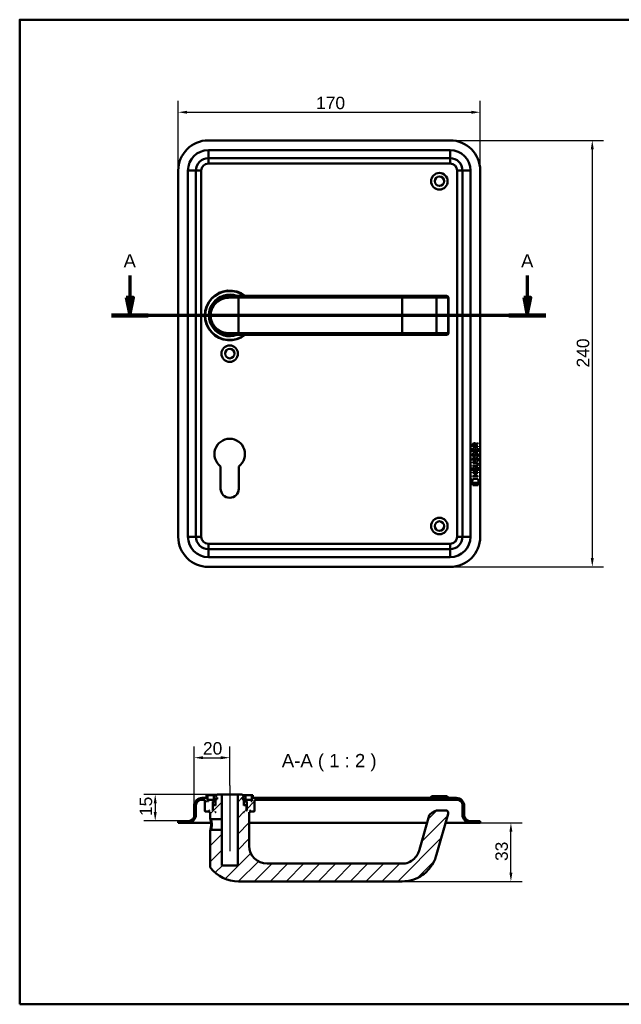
# Model space of a CAD drawing. Header units: millimetres. Extents: x 20 to 833, y 20 to 574.
# Tile 1 of 8: x 20 to 359, y 20 to 574. Entities that reach past the tile are written whole.
import ezdxf

# ---------------------------------------------------------------- set-up
doc = ezdxf.new("R2010")
doc.units = ezdxf.units.MM
doc.header["$LTSCALE"] = 2
for name, color, linetype, lineweight in [('Bemaßungen(DIN)', 7, 'Continuous', 25), ('Mittellinie(DIN)', 7, 'Continuous', 25), ('Schnittansichtslinien(DIN)', 7, 'Continuous', 70), ('Sichtbare Kanten(DIN)', 7, 'Continuous', 50), ('Sichtbare tangentiale Kanten(DIN)', 7, 'Continuous', 50), ('Skizziergeometrie(DIN)', 7, 'Continuous', 50), ('Symbole(DIN)', 7, 'Continuous', 25)]:
    doc.layers.add(name, color=color, linetype=linetype, lineweight=lineweight)
doc.layers.add('Schraffur', color=179, linetype='Continuous', lineweight=9, true_color=0x1e1e47)
doc.styles.add('Aktuell-DINGroßer Text', font='arial.ttf')
doc.styles.add('STANDARD-DIN~0', font='arial.ttf')
doc.dimstyles.new('CAD-LAN', dxfattribs={"dimscale": 2, "dimtxt": 3.5, "dimasz": 2.5, "dimexe": 3.175, "dimexo": 0, "dimgap": 0.8, "dimtad": 1, "dimrnd": 1e-08, "dimtxsty": 'STANDARD-DIN~0', "dimcen": 0.09, "dimdle": 10, "dimclrd": 250, "dimclre": 250, "dimclrt": 250, "dimadec": 0, "dimazin": 2, "dimtfac": 1, "dimtmove": 0, "dimatfit": 3, "dimfxl": 1, "dimtolj": 1, "dimtzin": 0, "dimlwd": 25, "dimlwe": 25, "dimarcsym": 0})

# ---------------------------------------------------------------- blocks, each defined once
blk = doc.blocks.new('Ränder Standardrahmen')
at = {"layer": 'Skizziergeometrie(DIN)', "flags": 128}
blk.add_lwpolyline([(10, 10), (10, 287), (410, 287), (410, 10), (10, 10)], dxfattribs=at)
blk = doc.blocks.new('*D21')
at = {"layer": 'Bemaßungen(DIN)', "color": 250, "linetype": 'Continuous', "lineweight": 25, "true_color": 0x3f3f3f, "transparency": 16777216}
for p, q in [((109.19, 489.1), (109.19, 528.27)), ((279.19, 489.1), (279.19, 528.27)), ((114.19, 521.92), (274.19, 521.92))]:
    blk.add_line(p, q, dxfattribs=at)
at = {"layer": 'Bemaßungen(DIN)', "color": 250, "linetype": 'Continuous', "true_color": 0x3f3f3f, "transparency": 16777216}
for points in [[(114.19, 522.75), (114.19, 521.08), (109.19, 521.92)], [(274.19, 522.75), (274.19, 521.08), (279.19, 521.92)]]:
    blk.add_solid(points, dxfattribs=at)
at = {"layer": 'Defpoints', "color": 0, "linetype": 'Continuous', "transparency": 16777216}
for p in [(279.19, 521.92), (109.19, 489.1), (279.19, 489.1)]:
    blk.add_point(p, dxfattribs=at)
at = {"layer": 'Bemaßungen(DIN)', "color": 250, "linetype": 'Continuous', "lineweight": 25, "true_color": 0x3f3f3f, "transparency": 16777216, "insert": (186.8, 530.66), "char_height": 7, "attachment_point": 1, "style": 'STANDARD-DIN~0'}
blk.add_mtext('\\A1;170', dxfattribs=at)
blk = doc.blocks.new('*D22')
at = {"layer": 'Bemaßungen(DIN)', "color": 250, "linetype": 'Continuous', "lineweight": 25, "true_color": 0x3f3f3f, "transparency": 16777216}
for p, q in [((262.19, 506.1), (348.58, 506.1)), ((342.23, 501.1), (342.23, 271.1)), ((262.19, 266.1), (348.58, 266.1))]:
    blk.add_line(p, q, dxfattribs=at)
at = {"layer": 'Bemaßungen(DIN)', "color": 250, "linetype": 'Continuous', "true_color": 0x3f3f3f, "transparency": 16777216}
for points in [[(341.39, 501.1), (343.06, 501.1), (342.23, 506.1)], [(341.39, 271.1), (343.06, 271.1), (342.23, 266.1)]]:
    blk.add_solid(points, dxfattribs=at)
at = {"layer": 'Defpoints', "color": 0, "linetype": 'Continuous', "transparency": 16777216}
for p in [(262.19, 506.1), (262.19, 266.1), (342.23, 266.1)]:
    blk.add_point(p, dxfattribs=at)
at = {"layer": 'Bemaßungen(DIN)', "color": 250, "linetype": 'Continuous', "lineweight": 25, "true_color": 0x3f3f3f, "transparency": 16777216, "insert": (333.48, 378.32), "char_height": 7, "attachment_point": 1, "rotation": 90, "style": 'STANDARD-DIN~0'}
blk.add_mtext('\\A1;240', dxfattribs=at)
blk = doc.blocks.new('2DTransSchnitt0')
at = {"layer": 'Schnittansichtslinien(DIN)', "linetype": 'Continuous'}
for p, q in [((40.99, 215.07), (40.99, 208.8)), ((152.82, 215.07), (152.82, 208.8)), ((39.99, 208.8), (40.99, 203.8)), ((41.99, 208.8), (39.99, 208.8)), ((40.99, 208.8), (40.99, 203.8)), ((40.99, 203.8), (41.99, 208.8)), ((151.82, 208.8), (152.82, 203.8)), ((153.82, 208.8), (151.82, 208.8)), ((152.82, 208.8), (152.82, 203.8)), ((152.82, 203.8), (153.82, 208.8)), ((158.01, 203.8), (35.8, 203.8))]:
    blk.add_line(p, q, dxfattribs=at)
at = {"layer": 'Schnittansichtslinien(DIN)', "linetype": 'Continuous', "lineweight": 140}
for p, q in [((46.17, 203.8), (35.8, 203.8)), ((158.01, 203.8), (147.63, 203.8))]:
    blk.add_line(p, q, dxfattribs=at)
at = {"layer": 'Schnittansichtslinien(DIN)', "linetype": 'Continuous', "flags": 128}
for points in [[(39.99, 208.8), (40.99, 203.8), (41.99, 208.8), (39.99, 208.8)], [(151.82, 208.8), (152.82, 203.8), (153.82, 208.8), (151.82, 208.8)]]:
    blk.add_lwpolyline(points, dxfattribs=at)
at = {"layer": 'Schnittansichtslinien(DIN)'}
for points in [[(39.99, 208.8), (40.99, 203.8), (41.99, 208.8), (39.99, 208.8)], [(151.82, 208.8), (152.82, 203.8), (153.82, 208.8), (151.82, 208.8)]]:
    blk.add_solid(points, dxfattribs=at)
at = {"layer": 'Schnittansichtslinien(DIN)', "char_height": 3.73, "attachment_point": 7, "style": 'Aktuell-DINGroßer Text'}
for insert in [(39.23, 217.3), (151.07, 217.3)]:
    blk.add_mtext('A', dxfattribs=dict(at, insert=insert))
blk = doc.blocks.new('*D24')
at = {"layer": 'Bemaßungen(DIN)', "color": 250, "linetype": 'Continuous', "lineweight": 25, "true_color": 0x3f3f3f, "transparency": 16777216}
for p, q in [((118.19, 131.64), (118.19, 165.11)), ((138.19, 143.14), (138.19, 165.11)), ((123.19, 158.76), (133.19, 158.76))]:
    blk.add_line(p, q, dxfattribs=at)
at = {"layer": 'Bemaßungen(DIN)', "color": 250, "linetype": 'Continuous', "true_color": 0x3f3f3f, "transparency": 16777216}
for points in [[(123.19, 159.59), (123.19, 157.92), (118.19, 158.76)], [(133.19, 159.59), (133.19, 157.92), (138.19, 158.76)]]:
    blk.add_solid(points, dxfattribs=at)
at = {"layer": 'Defpoints', "color": 0, "linetype": 'Continuous', "transparency": 16777216}
for p in [(138.19, 158.76), (138.19, 143.14), (118.19, 131.64)]:
    blk.add_point(p, dxfattribs=at)
at = {"layer": 'Bemaßungen(DIN)', "color": 250, "linetype": 'Continuous', "lineweight": 25, "true_color": 0x3f3f3f, "transparency": 16777216, "insert": (123.13, 167.51), "char_height": 7, "attachment_point": 1, "style": 'STANDARD-DIN~0'}
blk.add_mtext('\\A1;20', dxfattribs=at)
blk = doc.blocks.new('*D25')
at = {"layer": 'Bemaßungen(DIN)', "color": 250, "linetype": 'Continuous', "lineweight": 25, "true_color": 0x3f3f3f, "transparency": 16777216}
for p, q in [((279.19, 122.14), (302.79, 122.14)), ((296.44, 94.14), (296.44, 117.14)), ((235.19, 89.14), (302.79, 89.14))]:
    blk.add_line(p, q, dxfattribs=at)
at = {"layer": 'Bemaßungen(DIN)', "color": 250, "linetype": 'Continuous', "true_color": 0x3f3f3f, "transparency": 16777216}
for points in [[(295.6, 117.14), (297.27, 117.14), (296.44, 122.14)], [(295.6, 94.14), (297.27, 94.14), (296.44, 89.14)]]:
    blk.add_solid(points, dxfattribs=at)
at = {"layer": 'Defpoints', "color": 0, "linetype": 'Continuous', "transparency": 16777216}
for p in [(279.19, 122.14), (296.44, 122.14), (235.19, 89.14)]:
    blk.add_point(p, dxfattribs=at)
at = {"layer": 'Bemaßungen(DIN)', "color": 250, "linetype": 'Continuous', "lineweight": 25, "true_color": 0x3f3f3f, "transparency": 16777216, "insert": (287.69, 100.63), "char_height": 7, "attachment_point": 1, "rotation": 90, "style": 'STANDARD-DIN~0'}
blk.add_mtext('\\A1;33', dxfattribs=at)
blk = doc.blocks.new('*D26')
at = {"layer": 'Bemaßungen(DIN)', "color": 250, "linetype": 'Continuous', "lineweight": 25, "true_color": 0x3f3f3f, "transparency": 16777216}
for p, q in [((131.19, 138.14), (89.93, 138.14)), ((96.28, 133.14), (96.28, 128.14)), ((109.19, 123.14), (89.93, 123.14))]:
    blk.add_line(p, q, dxfattribs=at)
at = {"layer": 'Bemaßungen(DIN)', "color": 250, "linetype": 'Continuous', "true_color": 0x3f3f3f, "transparency": 16777216}
for points in [[(95.45, 133.14), (97.11, 133.14), (96.28, 138.14)], [(95.45, 128.14), (97.11, 128.14), (96.28, 123.14)]]:
    blk.add_solid(points, dxfattribs=at)
at = {"layer": 'Defpoints', "color": 0, "linetype": 'Continuous', "transparency": 16777216}
for p in [(131.19, 138.14), (96.28, 123.14), (109.19, 123.14)]:
    blk.add_point(p, dxfattribs=at)
at = {"layer": 'Bemaßungen(DIN)', "color": 250, "linetype": 'Continuous', "lineweight": 25, "true_color": 0x3f3f3f, "transparency": 16777216, "insert": (87.53, 125.93), "char_height": 7, "attachment_point": 1, "rotation": 90, "style": 'STANDARD-DIN~0'}
blk.add_mtext('\\A1;15', dxfattribs=at)

msp = doc.modelspace()

# ---------------------------------------------------------------- hatches: boundary and pattern name
at = {"layer": 'Schraffur'}
h = msp.add_hatch(dxfattribs=at)
h.set_pattern_fill('ANSI31', color=256, scale=50.8, style=0)
h.set_pattern_definition([(45, (0, 0), (-4.49013, 4.49013), [])])
edge = h.paths.add_edge_path()
edge.add_spline(control_points=[(127.559, 118.137), (127.498, 118.077), (127.436, 118.017), (127.312, 117.897), (127.25, 117.837), (127.188, 117.777)], knot_values=[-0.0518021, -0.0518021, -0.0518021, -0.0518021, -0.0259877, -0.0259877, 0, 0, 0, 0], degree=3, periodic=0)
edge.add_line((127.188, 117.777), (127.188, 97.478))
edge.add_spline(control_points=[(127.188, 97.478), (127.187, 97.394), (127.197, 97.281), (127.277, 97.049), (127.33, 96.951), (127.397, 96.864)], knot_values=[-0.0735795, -0.0735795, -0.0735795, -0.0735795, -0.0330472, -0.0330472, 0, 0, 0, 0], degree=3, periodic=0)
edge.add_ellipse((143.188, 109.137), major_axis=(-15.791, -12.274), ratio=1, start_angle=0, end_angle=52.14331)
edge.add_line((143.188, 89.137), (235.188, 89.137))
edge.add_spline(control_points=[(235.188, 89.137), (237.246, 89.137), (239.303, 89.463), (243.224, 90.713), (245.082, 91.634), (248.92, 94.36), (250.74, 96.298), (253.619, 100.893), (254.15, 102.707), (254.627, 104.369)], knot_values=[-1.7725748, -1.7725748, -1.7725748, -1.7725748, -1.3895342, -1.3895342, -1.0067921, -1.0067921, -0.5187618, -0.5187618, 0, 0, 0, 0], degree=3, periodic=0)
edge.add_line((254.627, 104.369), (261.18, 127.224))
edge.add_ellipse((259.738, 127.637), major_axis=(1.442, -0.413), ratio=1, start_angle=0, end_angle=106)
edge.add_line((259.738, 129.137), (256.035, 129.137))
edge.add_ellipse((256.035, 122.137), major_axis=(0, 7), ratio=1, start_angle=0, end_angle=48.30264)
edge.add_ellipse((251.928, 125.796), major_axis=(-1.12, 0.998), ratio=1, start_angle=0, end_angle=25.69736)
edge.add_line((250.486, 126.209), (245.014, 107.126))
edge.add_spline(control_points=[(245.014, 107.126), (244.729, 106.133), (244.354, 105.158), (243.536, 103.719), (242.939, 102.786), (240.994, 100.981), (239.912, 100.286), (237.506, 99.331), (236.28, 99.137), (235.188, 99.137)], knot_values=[-1.5570511, -1.5570511, -1.5570511, -1.5570511, -0.9847975, -0.9847975, -0.6392632, -0.6392632, -0.3276597, -0.3276597, 0, 0, 0, 0], degree=3, periodic=0)
edge.add_line((235.188, 99.137), (159.188, 99.137))
edge.add_ellipse((159.188, 109.137), major_axis=(0, -10), ratio=1, start_angle=270, end_angle=360, ccw=False)
edge.add_line((149.188, 109.137), (149.188, 128.137))
edge.add_line((149.188, 128.137), (149.488, 128.137))
edge.add_line((149.488, 128.137), (149.688, 128.337))
edge.add_line((149.688, 128.337), (149.688, 128.937))
edge.add_line((149.688, 128.937), (149.488, 129.137))
edge.add_line((149.488, 129.137), (149.788, 129.137))
edge.add_line((149.788, 129.137), (149.788, 128.637))
edge.add_line((149.788, 128.637), (149.888, 128.537))
edge.add_line((149.888, 128.537), (151.988, 128.537))
edge.add_line((151.988, 128.537), (152.188, 128.737))
edge.add_line((152.188, 128.737), (152.188, 135.137))
edge.add_line((152.188, 135.137), (266.188, 135.137))
edge.add_ellipse((266.188, 132.137), major_axis=(0, 3), ratio=1, start_angle=270, end_angle=360, ccw=False)
edge.add_line((269.188, 132.137), (269.188, 126.637))
edge.add_ellipse((273.688, 126.637), major_axis=(-4.5, 0), ratio=1, start_angle=0, end_angle=90)
edge.add_line((273.688, 122.137), (279.188, 122.137))
edge.add_line((279.188, 122.137), (279.188, 123.137))
edge.add_line((279.188, 123.137), (273.188, 123.137))
edge.add_ellipse((273.188, 126.137), major_axis=(0, -3), ratio=1, start_angle=270, end_angle=360, ccw=False)
edge.add_line((270.188, 126.137), (270.188, 131.637))
edge.add_ellipse((265.688, 131.637), major_axis=(4.5, 0), ratio=1, start_angle=0, end_angle=90)
edge.add_line((265.688, 136.137), (151.188, 136.137))
edge.add_line((151.188, 136.137), (151.188, 137.637))
edge.add_line((151.188, 137.637), (150.688, 137.637))
edge.add_line((150.688, 137.637), (150.688, 134.337))
edge.add_line((150.688, 134.337), (150.188, 134.337))
edge.add_line((150.188, 134.337), (150.188, 135.137))
edge.add_line((150.188, 135.137), (147.188, 135.137))
edge.add_line((147.188, 135.137), (147.188, 134.337))
edge.add_line((147.188, 134.337), (147.938, 134.337))
edge.add_line((147.938, 134.337), (147.738, 134.137))
edge.add_line((147.738, 134.137), (147.738, 129.337))
edge.add_line((147.738, 129.337), (147.938, 129.137))
edge.add_line((147.938, 129.137), (147.688, 129.137))
edge.add_line((147.688, 129.137), (147.688, 131.937))
edge.add_line((147.688, 131.937), (147.488, 132.137))
edge.add_line((147.488, 132.137), (146.388, 132.137))
edge.add_line((146.388, 132.137), (146.188, 131.937))
edge.add_line((146.188, 131.937), (146.188, 135.337))
edge.add_line((146.188, 135.337), (147.155, 135.337))
edge.add_line((147.155, 135.337), (147.155, 136.837))
edge.add_line((147.155, 136.837), (146.188, 136.837))
edge.add_line((146.188, 136.837), (146.188, 137.137))
edge.add_line((146.188, 137.137), (145.188, 138.137))
edge.add_line((145.188, 138.137), (142.688, 138.137))
edge.add_line((142.688, 138.137), (142.688, 98.137))
edge.add_line((142.688, 98.137), (133.688, 98.137))
edge.add_line((133.688, 98.137), (133.688, 118.137))
edge.add_line((133.688, 118.137), (127.559, 118.137))
h.paths.add_polyline_path([(145.288, 135.337), (145.288, 136.437), (145.652, 136.437), (145.652, 135.337)], flags=0)
h.paths.add_polyline_path([(146.388, 128.137), (146.188, 128.137), (146.188, 128.337)], flags=0)
edge = h.paths.add_edge_path()
edge.add_spline(control_points=[(127.188, 124.498), (127.251, 124.438), (127.313, 124.378), (127.437, 124.257), (127.499, 124.198), (127.56, 124.137)], knot_values=[-0.0519736, -0.0519736, -0.0519736, -0.0519736, -0.0259868, -0.0259868, -0.0001655, -0.0001655, -0.0001655, -0.0001655], degree=3, periodic=0)
edge.add_line((127.56, 124.137), (133.688, 124.137))
edge.add_line((133.688, 124.137), (133.688, 138.137))
edge.add_line((133.688, 138.137), (131.188, 138.137))
edge.add_line((131.188, 138.137), (130.188, 137.137))
edge.add_line((130.188, 137.137), (130.188, 136.837))
edge.add_line((130.188, 136.837), (129.221, 136.837))
edge.add_line((129.221, 136.837), (129.221, 135.337))
edge.add_line((129.221, 135.337), (130.188, 135.337))
edge.add_line((130.188, 135.337), (130.188, 131.937))
edge.add_line((130.188, 131.937), (129.988, 132.137))
edge.add_line((129.988, 132.137), (128.888, 132.137))
edge.add_line((128.888, 132.137), (128.688, 131.937))
edge.add_line((128.688, 131.937), (128.688, 129.137))
edge.add_line((128.688, 129.137), (128.438, 129.137))
edge.add_line((128.438, 129.137), (128.638, 129.337))
edge.add_line((128.638, 129.337), (128.638, 134.137))
edge.add_line((128.638, 134.137), (128.438, 134.337))
edge.add_line((128.438, 134.337), (129.188, 134.337))
edge.add_line((129.188, 134.337), (129.188, 135.137))
edge.add_line((129.188, 135.137), (126.188, 135.137))
edge.add_line((126.188, 135.137), (126.188, 134.337))
edge.add_line((126.188, 134.337), (125.688, 134.337))
edge.add_line((125.688, 134.337), (125.688, 137.637))
edge.add_line((125.688, 137.637), (125.188, 137.637))
edge.add_line((125.188, 137.637), (125.188, 136.137))
edge.add_line((125.188, 136.137), (122.688, 136.137))
edge.add_ellipse((122.688, 131.637), major_axis=(0, 4.5), ratio=1, start_angle=0, end_angle=90)
edge.add_line((118.188, 131.637), (118.188, 126.137))
edge.add_ellipse((115.188, 126.137), major_axis=(3, 0), ratio=1, start_angle=270, end_angle=360, ccw=False)
edge.add_line((115.188, 123.137), (109.188, 123.137))
edge.add_line((109.188, 123.137), (109.188, 122.137))
edge.add_line((109.188, 122.137), (114.688, 122.137))
edge.add_ellipse((114.688, 126.637), major_axis=(0, -4.5), ratio=1, start_angle=0, end_angle=90)
edge.add_line((119.188, 126.637), (119.188, 132.137))
edge.add_ellipse((122.188, 132.137), major_axis=(-3, 0), ratio=1, start_angle=270, end_angle=360, ccw=False)
edge.add_line((122.188, 135.137), (124.188, 135.137))
edge.add_line((124.188, 135.137), (124.188, 128.737))
edge.add_line((124.188, 128.737), (124.388, 128.537))
edge.add_line((124.388, 128.537), (126.488, 128.537))
edge.add_line((126.488, 128.537), (126.588, 128.637))
edge.add_line((126.588, 128.637), (126.588, 129.137))
edge.add_line((126.588, 129.137), (126.888, 129.137))
edge.add_line((126.888, 129.137), (126.688, 128.937))
edge.add_line((126.688, 128.937), (126.688, 128.337))
edge.add_line((126.688, 128.337), (126.888, 128.137))
edge.add_line((126.888, 128.137), (127.188, 128.137))
edge.add_line((127.188, 128.137), (127.188, 124.498))
h.paths.add_polyline_path([(130.188, 128.137), (129.988, 128.137), (130.188, 128.337)], flags=0)
h.paths.add_polyline_path([(131.088, 136.437), (131.088, 135.337), (130.724, 135.337), (130.724, 136.437)], flags=0)

# ---------------------------------------------------------------- linework, layer by layer
at = {"layer": 'Mittellinie(DIN)', "linetype": 'Continuous'}
msp.add_line((138.188, 143.137), (138.188, 106.137), dxfattribs=at)
at = {"layer": 'Sichtbare Kanten(DIN)'}
for p, q in [((262.188, 506.101), (126.188, 506.101)), ((126.188, 496.101), (262.188, 496.101)), ((109.188, 489.101), (109.188, 283.101)), ((119.188, 283.101), (119.188, 489.101)), ((269.188, 489.101), (269.188, 283.101)), ((279.188, 283.101), (279.188, 489.101)), ((138.188, 418.601), (143.188, 418.601)), ((235.188, 418.601), (143.188, 418.601)), ((253.665, 418.601), (235.188, 418.601)), ((260.219, 418.601), (253.665, 418.601)), ((260.219, 418.601), (260.238, 418.601)), ((261.238, 397.601), (261.238, 417.601)), ((137.571, 396.618), (137.571, 396.618)), ((143.188, 396.601), (138.188, 396.601)), ((143.188, 396.601), (235.188, 396.601)), ((235.188, 396.601), (253.665, 396.601)), ((253.665, 396.601), (260.219, 396.601)), ((253.748, 396.604), (253.748, 396.605)), ((260.238, 396.601), (260.219, 396.601)), ((275.038, 330.857), (275.039, 332.861)), ((275.039, 332.861), (275.388, 332.861)), ((275.04, 333.587), (275.042, 334.901)), ((277.898, 333.585), (275.04, 333.587)), ((275.388, 332.861), (275.386, 331.234)), ((275.39, 334.857), (275.39, 333.968)), ((275.39, 333.968), (276.407, 333.968)), ((276.281, 331.233), (276.282, 332.68)), ((276.282, 332.68), (276.631, 332.68)), ((276.407, 333.968), (276.408, 334.856)), ((276.631, 332.68), (276.629, 331.233)), ((276.705, 335.217), (277.9, 336.007)), ((276.758, 334.818), (276.757, 333.967)), ((276.757, 333.967), (277.899, 333.966)), ((277.9, 335.573), (276.758, 334.818)), ((277.548, 331.232), (277.549, 332.879)), ((277.549, 332.879), (277.898, 332.879)), ((277.898, 332.879), (277.896, 330.855)), ((277.899, 333.966), (277.898, 333.585)), ((277.9, 336.007), (277.9, 335.573)), ((277.896, 330.855), (275.038, 330.857)), ((275.207, 327.537), (275.546, 327.436)), ((275.209, 330.083), (275.548, 329.983)), ((275.386, 331.234), (276.281, 331.233)), ((275.406, 328.751), (275.413, 328.734)), ((276.09, 328.654), (276.101, 328.671)), ((276.629, 331.233), (277.548, 331.232)), ((277.136, 327.233), (277.124, 327.233)), ((277.138, 329.78), (277.126, 329.78)), ((133.088, 310.101), (133.088, 322.676)), ((143.288, 322.676), (143.288, 310.101)), ((275.029, 320.119), (275.031, 322.123)), ((275.031, 322.695), (275.031, 323.072)), ((275.031, 323.072), (276.701, 323.07)), ((276.677, 322.693), (275.031, 322.695)), ((275.031, 322.123), (275.379, 322.123)), ((275.033, 324.629), (275.033, 325.006)), ((275.033, 325.006), (276.679, 325.005)), ((276.702, 324.628), (275.033, 324.629)), ((275.379, 322.123), (275.378, 320.496)), ((275.404, 326.205), (275.411, 326.188)), ((276.088, 326.107), (276.098, 326.124)), ((276.273, 320.495), (276.274, 321.942)), ((276.274, 321.942), (276.622, 321.942)), ((276.622, 321.942), (276.621, 320.495)), ((277.539, 320.494), (277.541, 322.141)), ((277.541, 322.141), (277.889, 322.141)), ((277.582, 323.843), (277.582, 323.853)), ((277.889, 322.141), (277.888, 320.117)), ((275.025, 317.014), (275.026, 317.391)), ((277.884, 317.012), (275.025, 317.014)), ((275.026, 317.391), (276.269, 317.39)), ((275.027, 318.949), (275.027, 319.326)), ((275.027, 319.326), (277.886, 319.324)), ((276.27, 318.948), (275.027, 318.949)), ((277.888, 320.117), (275.029, 320.119)), ((275.378, 320.496), (276.273, 320.495)), ((276.269, 317.39), (276.27, 318.948)), ((276.621, 320.495), (277.539, 320.494)), ((276.626, 318.947), (276.625, 317.39)), ((276.625, 317.39), (277.884, 317.389)), ((277.885, 318.946), (276.626, 318.947)), ((277.884, 317.389), (277.884, 317.012)), ((277.886, 319.324), (277.885, 318.946)), ((274.494, 313.437), (274.953, 315.57)), ((278.409, 313.434), (274.494, 313.437)), ((274.953, 315.57), (277.959, 315.567)), ((274.953, 312.009), (274.954, 313.151)), ((277.95, 312.007), (274.953, 312.009)), ((274.954, 313.151), (277.951, 313.149)), ((277.951, 313.149), (277.95, 312.007)), ((277.959, 315.567), (278.409, 313.434)), ((262.188, 276.101), (126.188, 276.101)), ((126.188, 266.101), (262.188, 266.101)), ((122.188, 135.137), (124.188, 135.137)), ((125.188, 136.137), (122.688, 136.137)), ((124.188, 135.137), (124.188, 128.737)), ((125.688, 137.637), (125.188, 137.637)), ((125.188, 137.637), (125.188, 136.137)), ((125.688, 134.337), (125.688, 137.637)), ((125.688, 137.637), (130.688, 137.637)), ((126.188, 134.337), (125.688, 134.337)), ((129.188, 135.137), (126.188, 135.137)), ((126.188, 135.137), (126.188, 134.337)), ((128.638, 134.137), (128.438, 134.337)), ((128.438, 134.337), (129.188, 134.337)), ((128.638, 129.337), (128.638, 134.137)), ((128.638, 134.137), (130.188, 134.137)), ((129.188, 134.337), (129.188, 135.137)), ((129.188, 135.137), (130.188, 135.137)), ((130.188, 134.337), (129.188, 134.337)), ((130.188, 136.837), (129.221, 136.837)), ((129.221, 136.837), (129.221, 135.337)), ((129.221, 135.337), (130.188, 135.337)), ((131.188, 138.137), (130.188, 137.137)), ((130.188, 137.137), (130.188, 136.837)), ((130.188, 135.337), (130.188, 131.937)), ((130.724, 135.337), (130.724, 136.437)), ((130.724, 136.437), (131.088, 136.437)), ((131.088, 135.337), (130.724, 135.337)), ((131.088, 136.437), (131.088, 135.337)), ((133.688, 138.137), (131.188, 138.137)), ((133.688, 124.137), (133.688, 138.137)), ((133.688, 138.137), (142.688, 138.137)), ((145.188, 138.137), (142.688, 138.137)), ((142.688, 138.137), (142.688, 98.137)), ((146.188, 137.137), (145.188, 138.137)), ((145.288, 135.337), (145.288, 136.437)), ((145.288, 136.437), (145.652, 136.437)), ((145.652, 135.337), (145.288, 135.337)), ((145.652, 136.437), (145.652, 135.337)), ((145.688, 137.637), (150.688, 137.637)), ((146.188, 136.837), (146.188, 137.137)), ((147.155, 136.837), (146.188, 136.837)), ((146.188, 131.937), (146.188, 135.337)), ((146.188, 135.337), (147.155, 135.337)), ((146.188, 135.137), (147.188, 135.137)), ((147.188, 134.337), (146.188, 134.337)), ((146.188, 134.137), (147.738, 134.137)), ((147.155, 135.337), (147.155, 136.837)), ((150.188, 135.137), (147.188, 135.137)), ((147.188, 135.137), (147.188, 134.337)), ((147.188, 134.337), (147.938, 134.337)), ((147.938, 134.337), (147.738, 134.137)), ((147.738, 134.137), (147.738, 129.337)), ((150.188, 134.337), (150.188, 135.137)), ((150.688, 134.337), (150.188, 134.337)), ((151.188, 137.637), (150.688, 137.637)), ((150.688, 137.637), (150.688, 134.337)), ((151.188, 136.137), (151.188, 137.637)), ((265.688, 136.137), (151.188, 136.137)), ((152.188, 128.737), (152.188, 135.137)), ((152.188, 135.137), (266.188, 135.137)), ((251.938, 137.137), (250.938, 136.137)), ((251.938, 137.137), (260.438, 137.137)), ((260.438, 137.137), (261.438, 136.137)), ((118.188, 131.637), (118.188, 126.137)), ((119.188, 126.637), (119.188, 132.137)), ((124.188, 128.737), (124.388, 128.537)), ((124.388, 128.537), (126.488, 128.537)), ((126.488, 128.537), (126.588, 128.637)), ((126.488, 128.537), (126.688, 128.537)), ((126.588, 128.637), (126.588, 129.137)), ((126.588, 129.137), (126.888, 129.137)), ((126.688, 128.637), (126.588, 128.637)), ((126.888, 129.137), (126.688, 128.937)), ((126.688, 128.937), (126.688, 128.337)), ((126.688, 128.337), (126.888, 128.137)), ((126.888, 128.137), (127.188, 128.137)), ((127.188, 128.137), (127.188, 124.498)), ((128.438, 129.137), (128.638, 129.337)), ((128.688, 129.137), (128.438, 129.137)), ((128.688, 129.337), (128.638, 129.337)), ((128.888, 132.137), (128.688, 131.937)), ((128.688, 131.937), (128.688, 129.137)), ((129.988, 132.137), (128.888, 132.137)), ((130.188, 131.937), (129.988, 132.137)), ((130.188, 132.137), (129.988, 132.137)), ((129.988, 128.137), (130.188, 128.337)), ((130.188, 128.137), (129.988, 128.137)), ((130.188, 128.337), (130.188, 128.137)), ((146.388, 132.137), (146.188, 131.937)), ((146.388, 132.137), (146.188, 132.137)), ((146.188, 128.137), (146.188, 128.337)), ((146.188, 128.337), (146.388, 128.137)), ((146.388, 128.137), (146.188, 128.137)), ((147.488, 132.137), (146.388, 132.137)), ((147.688, 131.937), (147.488, 132.137)), ((147.688, 129.137), (147.688, 131.937)), ((147.738, 129.337), (147.688, 129.337)), ((147.938, 129.137), (147.688, 129.137)), ((147.738, 129.337), (147.938, 129.137)), ((149.188, 109.137), (149.188, 128.137)), ((149.188, 128.137), (149.488, 128.137)), ((149.688, 128.937), (149.488, 129.137)), ((149.488, 129.137), (149.788, 129.137)), ((149.488, 128.137), (149.688, 128.337)), ((149.688, 128.337), (149.688, 128.937)), ((149.788, 128.637), (149.688, 128.637)), ((149.688, 128.537), (149.888, 128.537)), ((149.788, 129.137), (149.788, 128.637)), ((149.788, 128.637), (149.888, 128.537)), ((149.888, 128.537), (151.988, 128.537)), ((151.988, 128.537), (152.188, 128.737)), ((259.738, 129.137), (256.035, 129.137)), ((269.188, 132.137), (269.188, 126.637)), ((270.188, 126.137), (270.188, 131.637)), ((115.188, 123.137), (109.188, 123.137)), ((109.188, 123.137), (109.188, 122.137)), ((109.188, 122.137), (114.688, 122.137)), ((114.688, 122.137), (126.188, 122.137)), ((126.188, 122.137), (127.698, 122.137)), ((127.189, 124.498), (127.561, 124.138)), ((127.56, 124.137), (133.688, 124.137)), ((133.688, 124.137), (133.688, 118.137)), ((149.188, 122.137), (249.319, 122.137)), ((250.486, 126.209), (245.014, 107.126)), ((254.627, 104.369), (261.18, 127.224)), ((259.722, 122.137), (262.188, 122.137)), ((262.188, 122.137), (273.688, 122.137)), ((279.188, 123.137), (273.188, 123.137)), ((273.688, 122.137), (279.188, 122.137)), ((279.188, 122.137), (279.188, 123.137)), ((127.559, 118.137), (127.187, 117.777)), ((127.188, 117.777), (127.188, 97.478)), ((133.688, 118.137), (127.559, 118.137)), ((133.688, 98.137), (133.688, 118.137)), ((142.688, 98.137), (133.688, 98.137)), ((235.188, 99.137), (159.188, 99.137)), ((143.188, 89.137), (235.188, 89.137))]:
    msp.add_line(p, q, dxfattribs=at)
for centre, radius in [((256.188, 483.101), 4.65), ((256.188, 483.101), 2.65), ((138.188, 386.101), 4.65), ((138.188, 386.101), 2.65), ((256.188, 289.101), 4.65), ((256.188, 289.101), 2.65)]:
    msp.add_circle(centre, radius, dxfattribs=at)
for centre, radius, start, end in [((126.188, 489.101), 17, 90, 180), ((262.188, 489.101), 17, 0, 90), ((126.188, 489.101), 7, 90, 180), ((262.188, 489.101), 7, 0, 90), ((138.188, 407.601), 14, 51.78679, 308.21321), ((138.188, 407.601), 13.8, 52.8542, 307.1458), ((138.188, 407.601), 11.7, 70.08028, 289.91972), ((138.188, 407.601), 11.6, 71.49137, 288.50863), ((138.188, 407.601), 11.5, 73.04257, 286.95743), ((138.188, 407.601), 11.3, 76.76803, 283.23197), ((260.238, 417.601), 1, 0, 90), ((125.818, 394.953), 8.725, 15.91987, 15.9216), ((135.956, 397.543), 0.85, 152.12603, 152.12689), ((135.956, 397.543), 0.85, 293.68057, 293.69787), ((135.956, 397.543), 0.85, 7.81614, 7.82029), ((260.238, 397.601), 1, 270, 0), ((138.188, 329.601), 8.6, 306.37184, 233.62816), ((138.188, 310.101), 5.1, 180, 0), ((126.188, 283.101), 17, 180, 270), ((126.188, 283.101), 7, 180, 270), ((262.188, 283.101), 7, 270, 0), ((262.188, 283.101), 17, 270, 0), ((122.688, 131.637), 4.5, 90, 180), ((122.188, 132.137), 3, 90, 180), ((265.688, 131.637), 4.5, 0, 90), ((266.188, 132.137), 3, 0, 90), ((256.035, 122.137), 7, 90, 138.30264), ((259.738, 127.637), 1.5, 344, 90), ((114.688, 126.637), 4.5, 270, 0), ((115.188, 126.137), 3, 270, 0), ((251.928, 125.796), 1.5, 138.30264, 164), ((273.688, 126.637), 4.5, 180, 270), ((273.188, 126.137), 3, 180, 270), ((159.188, 109.137), 10, 180, 270), ((143.188, 109.137), 20, 217.85669, 270)]:
    msp.add_arc(centre, radius, start, end, dxfattribs=at)
for centre, major_axis, ratio, start_param, end_param in [((276.569, 334.084), (0.976, -1.274), 0.5180415, 2.7627686, 3.7355131), ((275.176, 334.003), (-1.242, -1.64), 0.5994938, 2.7365723, 3.5673799), ((276.672, 331.862), (-1.103, -3.296), 0.2312948, 5.9540546, 6.015014), ((276.151, 329.545), (-0.574, -1.004), 0.5438409, 5.8950231, 6.3553168), ((276.031, 328.678), (-0.098, -0.139), 0.3641716, 1.3429, 1.6509781), ((276.478, 325.549), (-0.838, -1.64), 0.4594521, 2.8344186, 3.3561114), ((276.478, 328.093), (-0.839, -1.642), 0.4591024, 2.8345951, 3.3559829), ((276.756, 329.562), (-1.192, -3.54), 0.2215161, 5.9678979, 6.0270389), ((276.157, 327.008), (-0.583, -1.012), 0.541605, 5.8985019, 6.3563332), ((276.029, 326.132), (-0.098, -0.139), 0.3641716, 1.3429, 1.6509781), ((272.862, 327.375), (4.808, -4.323), 0.3742014, 5.888113, 6.6064523), ((272.858, 320.331), (4.814, 4.313), 0.3742661, 5.9599282, 6.6783921), ((254.149, 343.68), (23.266, -20.361), 0.1371339, 6.127502, 6.402435)]:
    msp.add_ellipse(centre, major_axis=major_axis, ratio=ratio, start_param=start_param, end_param=end_param, dxfattribs=at)
for points, knots in [([(138.188, 418.601), (137.322, 418.601), (135.608, 418.393), (132.524, 417.267), (129.454, 414.803), (127.537, 411.201), (127.072, 407.61), (127.356, 405.373), (127.862, 403.741), (128.526, 402.234), (130.052, 399.915), (132.524, 397.934), (135.61, 396.808), (137.322, 396.601), (138.188, 396.601)], [-3.4261334, -3.4261334, -3.4261334, -3.4261334, -3.1814096, -2.9366858, -2.4472382, -1.9577905, -1.7130667, -1.4683429, -1.345981, -1.2236191, -0.9788953, -0.4894476, -0.2447238, 0, 0, 0, 0]), ([(277.582, 323.853), (277.582, 323.899), (277.58, 323.946), (277.564, 324.082), (277.541, 324.169), (277.467, 324.32), (277.421, 324.381), (277.301, 324.487), (277.23, 324.527), (277.013, 324.611), (276.853, 324.628), (276.702, 324.628)], [-0.13394602, -0.13394602, -0.13394602, -0.13394602, -0.11996159, -0.11996159, -0.09310912, -0.09310912, -0.06964663, -0.06964663, -0.04519613, -0.04519613, 0, 0, 0, 0]), ([(127.189, 124.498), (127.189, 124.498), (127.212, 124.427), (127.305, 124.131), (127.545, 123.265), (127.752, 122.147), (127.753, 121.138), (127.753, 121.138), (127.753, 121.138), (127.753, 121.137)], [-0.52855473, -0.52855473, -0.52855473, -0.52855473, -0.45322919, -0.33992189, -0.30215279, 0, 0, 0, 0.0000275, 0.0000275, 0.0000275, 0.0000275]), ([(128.106, 121.137), (128.106, 121.138), (128.106, 121.138), (128.106, 121.138), (128.104, 122.038), (127.927, 122.925), (127.77, 123.482), (127.75, 123.551), (127.731, 123.616), (127.712, 123.675), (127.658, 123.854), (127.613, 123.985), (127.587, 124.061), (127.57, 124.112), (127.561, 124.137), (127.56, 124.137)], [2.11504194, 2.11504194, 2.11504194, 2.11504194, 2.11506954, 2.11506954, 2.11506954, 2.41722233, 2.41722233, 2.41722233, 2.45499143, 2.45499143, 2.45499143, 2.56829872, 2.56829872, 2.56829872, 2.6438729, 2.6438729, 2.6438729, 2.6438729]), ([(127.753, 121.137), (127.754, 120.633), (127.664, 119.617), (127.394, 118.425), (127.216, 117.863), (127.188, 117.777), (127.187, 117.777)], [-2.11504203, -2.11504203, -2.11504203, -2.11504203, -1.96399314, -1.81291674, -1.66184035, -1.58650113, -1.58650113, -1.58650113, -1.58650113]), ([(127.559, 118.137), (127.56, 118.137), (127.568, 118.163), (127.586, 118.213), (127.621, 118.314), (127.69, 118.515), (127.768, 118.793), (127.846, 119.071), (127.933, 119.425), (127.998, 119.829), (128.063, 120.233), (128.107, 120.687), (128.106, 121.137)], [3.70156316, 3.70156316, 3.70156316, 3.70156316, 3.77690989, 3.77690989, 3.77690989, 3.92798628, 3.92798628, 3.92798628, 4.07906268, 4.07906268, 4.07906268, 4.23011147, 4.23011147, 4.23011147, 4.23011147]), ([(245.014, 107.126), (244.729, 106.133), (244.354, 105.158), (243.536, 103.719), (242.939, 102.786), (240.994, 100.981), (239.912, 100.286), (237.506, 99.331), (236.28, 99.137), (235.188, 99.137)], [-1.5570511, -1.5570511, -1.5570511, -1.5570511, -0.9847975, -0.9847975, -0.6392632, -0.6392632, -0.3276597, -0.3276597, 0, 0, 0, 0]), ([(235.188, 89.137), (237.246, 89.137), (239.303, 89.463), (243.224, 90.713), (245.082, 91.634), (248.92, 94.36), (250.74, 96.298), (253.619, 100.893), (254.15, 102.707), (254.627, 104.369)], [-1.7725748, -1.7725748, -1.7725748, -1.7725748, -1.3895342, -1.3895342, -1.0067921, -1.0067921, -0.5187618, -0.5187618, 0, 0, 0, 0]), ([(127.187, 97.478), (127.187, 97.394), (127.197, 97.281), (127.277, 97.049), (127.33, 96.951), (127.397, 96.864)], [-0.073579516, -0.073579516, -0.073579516, -0.073579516, -0.033047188, -0.033047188, 0, 0, 0, 0])]:
    msp.add_open_spline(points, degree=3, knots=knots, dxfattribs=at)
for points in [[(275.042, 334.901), (275.056, 335.342), (275.288, 335.804), (275.901, 335.804)], [(276.408, 334.856), (276.408, 335.129), (276.321, 335.454), (275.906, 335.455)], [(275.084, 326.058), (274.993, 326.299), (274.964, 326.532), (275.006, 326.86)], [(275.086, 328.605), (274.995, 328.845), (274.966, 329.079), (275.008, 329.407)], [(275.006, 326.86), (275.024, 326.999), (275.066, 327.206), (275.136, 327.38)], [(275.008, 329.407), (275.026, 329.546), (275.068, 329.753), (275.138, 329.926)], [(275.645, 328.144), (275.422, 328.177), (275.192, 328.322), (275.086, 328.605)], [(275.136, 327.38), (275.156, 327.429), (275.207, 327.536), (275.207, 327.537)], [(275.138, 329.926), (275.158, 329.976), (275.209, 330.083), (275.209, 330.083)], [(275.391, 326.972), (275.327, 326.719), (275.321, 326.495), (275.379, 326.279)], [(275.393, 329.518), (275.329, 329.266), (275.323, 329.041), (275.381, 328.825)], [(275.546, 327.436), (275.546, 327.436), (275.426, 327.11), (275.391, 326.972)], [(275.548, 329.983), (275.548, 329.983), (275.428, 329.656), (275.393, 329.518)], [(275.618, 328.521), (275.765, 328.462), (275.953, 328.497), (276.059, 328.612)], [(275.8, 328.131), (275.699, 328.133), (275.678, 328.139), (275.645, 328.144)], [(276.428, 328.496), (276.312, 328.286), (276.117, 328.127), (275.8, 328.131)], [(276.101, 328.671), (276.169, 328.78), (276.226, 328.944), (276.281, 329.189)], [(276.279, 326.642), (276.363, 327.01), (276.465, 327.221), (276.606, 327.389)], [(276.281, 329.189), (276.365, 329.557), (276.467, 329.768), (276.608, 329.936)], [(276.62, 329.038), (276.566, 328.799), (276.504, 328.634), (276.428, 328.496)], [(276.606, 327.389), (276.699, 327.499), (276.83, 327.572), (277.009, 327.596)], [(276.608, 329.936), (276.701, 330.046), (276.832, 330.118), (277.011, 330.142)], [(276.669, 329.237), (276.661, 329.207), (276.621, 329.041), (276.62, 329.038)], [(276.853, 327.116), (276.782, 327.027), (276.722, 326.889), (276.667, 326.691)], [(276.855, 329.662), (276.784, 329.574), (276.724, 329.435), (276.669, 329.237)], [(277.124, 327.233), (277.003, 327.234), (276.927, 327.201), (276.853, 327.116)], [(277.126, 329.78), (277.005, 329.78), (276.929, 329.747), (276.855, 329.662)], [(277.009, 327.596), (277.297, 327.634), (277.58, 327.534), (277.773, 327.217)], [(277.011, 330.142), (277.299, 330.18), (277.582, 330.08), (277.775, 329.764)], [(277.33, 328.197), (277.33, 328.197), (277.485, 328.451), (277.544, 328.736)], [(277.699, 328.111), (277.678, 328.115), (277.33, 328.197), (277.33, 328.197)], [(277.542, 326.189), (277.611, 326.523), (277.61, 326.799), (277.504, 326.996)], [(277.544, 328.736), (277.613, 329.069), (277.612, 329.345), (277.506, 329.542)], [(277.923, 328.829), (277.894, 328.498), (277.736, 328.168), (277.699, 328.111)], [(277.773, 327.217), (277.883, 327.037), (277.937, 326.818), (277.937, 326.548)], [(277.775, 329.764), (277.885, 329.583), (277.939, 329.364), (277.939, 329.094)], [(277.939, 329.094), (277.939, 329.01), (277.932, 328.924), (277.923, 328.829)], [(275.643, 325.597), (275.42, 325.63), (275.19, 325.776), (275.084, 326.058)], [(275.616, 325.975), (275.763, 325.915), (275.951, 325.951), (276.056, 326.065)], [(275.798, 325.585), (275.697, 325.586), (275.676, 325.593), (275.643, 325.597)], [(276.426, 325.949), (276.31, 325.739), (276.115, 325.581), (275.798, 325.585)], [(276.098, 326.124), (276.167, 326.234), (276.224, 326.397), (276.279, 326.642)], [(276.618, 326.492), (276.564, 326.252), (276.502, 326.087), (276.426, 325.949)], [(276.667, 326.691), (276.659, 326.66), (276.619, 326.494), (276.618, 326.492)], [(277.328, 325.651), (277.328, 325.651), (277.483, 325.905), (277.542, 326.189)], [(277.697, 325.564), (277.676, 325.569), (277.328, 325.651), (277.328, 325.651)], [(277.921, 326.282), (277.892, 325.951), (277.733, 325.622), (277.697, 325.564)], [(277.937, 326.548), (277.937, 326.463), (277.93, 326.377), (277.921, 326.282)]]:
    msp.add_open_spline(points, degree=3, dxfattribs=at)
at = {"layer": 'Sichtbare tangentiale Kanten(DIN)'}
for p, q in [((262.188, 500.601), (126.188, 500.601)), ((126.188, 500.601), (126.188, 496.101)), ((262.188, 500.601), (262.188, 496.101)), ((126.188, 493.101), (126.188, 496.101)), ((126.188, 493.101), (262.188, 493.101)), ((262.188, 493.101), (262.188, 496.101)), ((114.688, 489.101), (119.188, 489.101)), ((114.688, 489.101), (114.688, 283.101)), ((122.188, 489.101), (119.188, 489.101)), ((122.188, 283.101), (122.188, 489.101)), ((266.188, 489.101), (269.188, 489.101)), ((266.188, 489.101), (266.188, 283.101)), ((273.688, 489.101), (269.188, 489.101)), ((273.688, 283.101), (273.688, 489.101)), ((143.188, 417.601), (137.925, 417.601)), ((143.188, 418.601), (143.188, 417.601)), ((143.188, 417.601), (235.188, 417.601)), ((143.188, 397.601), (143.188, 417.601)), ((235.188, 418.601), (235.188, 417.601)), ((235.188, 417.601), (254.627, 417.601)), ((235.188, 397.601), (235.188, 417.601)), ((254.627, 417.601), (254.627, 397.601)), ((254.627, 417.601), (261.18, 417.601)), ((261.18, 417.601), (261.18, 397.601)), ((261.238, 417.601), (261.18, 417.601)), ((127.752, 404.123), (127.752, 404.123)), ((137.925, 397.601), (143.188, 397.601)), ((235.188, 397.601), (143.188, 397.601)), ((143.188, 396.601), (143.188, 397.601)), ((254.627, 397.601), (235.188, 397.601)), ((235.188, 396.601), (235.188, 397.601)), ((261.18, 397.601), (254.627, 397.601)), ((261.18, 397.601), (261.238, 397.601)), ((119.188, 283.101), (114.688, 283.101)), ((119.188, 283.101), (122.188, 283.101)), ((269.188, 283.101), (266.188, 283.101)), ((269.188, 283.101), (273.688, 283.101)), ((262.188, 279.101), (126.188, 279.101)), ((126.188, 276.101), (126.188, 279.101)), ((262.188, 276.101), (262.188, 279.101)), ((126.188, 276.101), (126.188, 271.601)), ((126.188, 271.601), (262.188, 271.601)), ((262.188, 276.101), (262.188, 271.601))]:
    msp.add_line(p, q, dxfattribs=at)
for centre, radius, start, end in [((126.188, 489.101), 11.5, 90, 180), ((262.188, 489.101), 11.5, 0, 90), ((126.188, 489.101), 4, 90, 180), ((262.188, 489.101), 4, 0, 90), ((126.188, 283.101), 11.5, 180, 270), ((126.188, 283.101), 4, 180, 270), ((262.188, 283.101), 4, 270, 0), ((262.188, 283.101), 11.5, 270, 0)]:
    msp.add_arc(centre, radius, start, end, dxfattribs=at)
for centre, major_axis, ratio, start_param, end_param in [((138.188, 417.601), (0, 1), 0.2631579, 0, 1.5707963), ((253.665, 417.601), (0, 1), 0.9612617, 4.712389, 6.2831853), ((260.219, 417.601), (0, 1), 0.9612617, 4.712389, 6.2831853), ((138.188, 397.601), (0, -1), 0.2631579, 4.712389, 6.2831853), ((253.665, 397.601), (0, -1), 0.9612617, 0, 1.5707963), ((260.219, 397.601), (0, -1), 0.9612617, 0, 1.5707963)]:
    msp.add_ellipse(centre, major_axis=major_axis, ratio=ratio, start_param=start_param, end_param=end_param, dxfattribs=at)
msp.add_open_spline([(137.925, 397.601), (137.096, 397.601), (136.277, 397.695), (135.498, 397.87), (134.72, 398.045), (133.981, 398.301), (133.292, 398.621), (131.913, 399.263), (130.731, 400.163), (129.78, 401.267), (129.305, 401.818), (128.887, 402.421), (128.537, 403.078), (128.361, 403.407), (128.202, 403.749), (128.063, 404.106), (127.923, 404.463), (127.801, 404.834), (127.703, 405.217), (127.505, 405.982), (127.396, 406.796), (127.397, 407.611), (127.398, 408.425), (127.51, 409.241), (127.706, 410.004), (128.098, 411.529), (128.833, 412.839), (129.789, 413.941), (130.745, 415.044), (131.917, 415.94), (133.292, 416.58), (133.98, 416.9), (134.718, 417.156), (135.497, 417.331), (136.276, 417.506), (137.096, 417.601), (137.925, 417.601)], degree=3, knots=[0, 0, 0, 0, 0.2447238, 0.2447238, 0.2447238, 0.4894476, 0.4894476, 0.4894476, 0.9788953, 0.9788953, 0.9788953, 1.2236191, 1.2236191, 1.2236191, 1.345981, 1.345981, 1.345981, 1.4683429, 1.4683429, 1.4683429, 1.7130667, 1.7130667, 1.7130667, 1.9577905, 1.9577905, 1.9577905, 2.4472382, 2.4472382, 2.4472382, 2.9366858, 2.9366858, 2.9366858, 3.1814096, 3.1814096, 3.1814096, 3.4261334, 3.4261334, 3.4261334, 3.4261334], dxfattribs=at)

# ---------------------------------------------------------------- block references
at = {"xscale": 2, "yscale": 2, "zscale": 2}
msp.add_blockref('Ränder Standardrahmen', (0, 0), dxfattribs=at)
at = {"layer": 'Schnittansichtslinien(DIN)', "xscale": 2, "yscale": 2, "zscale": 2}
msp.add_blockref('2DTransSchnitt0', (0, 0), dxfattribs=at)

# ---------------------------------------------------------------- texts
at = {"layer": 'Symbole(DIN)', "color": 7, "insert": (167.516, 151.137), "char_height": 7.4676, "attachment_point": 7, "style": 'Aktuell-DINGroßer Text'}
msp.add_mtext('A-A ( 1 : 2 )', dxfattribs=at)

# ---------------------------------------------------------------- dimensions: what is measured, and where the dimension line sits
at = {"layer": 'Bemaßungen(DIN)', "color": 250, "linetype": 'Continuous', "lineweight": 25, "true_color": 0x3f3f3f}
for base, p1, p2, angle, picture, middle in [((279.188, 521.917), (109.188, 489.101), (279.188, 489.101), 180, '*D21', (194.188, 521.917)), ((342.226, 266.101), (262.188, 506.101), (262.188, 266.101), 90, '*D22', (342.226, 386.101)), ((138.188, 158.758), (118.188, 131.637), (138.188, 143.137), 180, '*D24', (128.188, 158.758)), ((96.28, 123.137), (131.188, 138.137), (109.188, 123.137), 90, '*D26', (96.28, 130.637)), ((296.438, 122.137), (235.188, 89.137), (279.188, 122.137), 90, '*D25', (296.438, 105.637))]:
    dim = msp.add_linear_dim(base=base, p1=p1, p2=p2, angle=angle, dimstyle='CAD-LAN', override={"dimgap": 0.8, "dimdec": 2, "dimtol": 0, "dimlim": 0, "dimtp": 0, "dimtm": 0, "dimtdec": 2, "dimtofl": 0, "dimatfit": 1}, dxfattribs=at)
    dim.commit()
    dim.dimension.update_dxf_attribs({"geometry": picture, "text_midpoint": middle, "dimtype": 160})

doc.saveas('drawing.dxf')
